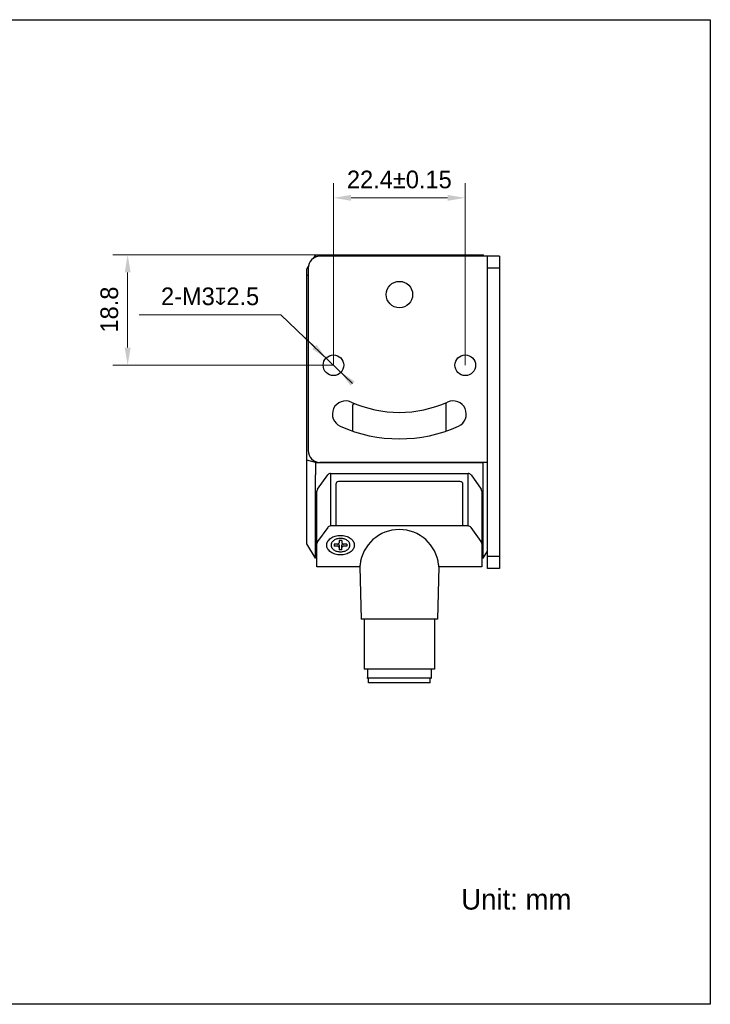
# Model space of a CAD drawing. Header units: millimetres. Extents: x 128 to 439, y 140 to 307.
# Tile 3 of 3: x 321 to 439, y 140 to 307. Entities that reach past the tile are written whole.
import ezdxf

# ---------------------------------------------------------------- set-up
doc = ezdxf.new("R2010")
doc.units = ezdxf.units.MM
doc.header["$LTSCALE"] = 23.1
doc.header["$PDMODE"] = 3
doc.header["$PDSIZE"] = 8
doc.layers.get('0').update_dxf_attribs({"linetype": 'CONTINUOUS'})
doc.layers.get('Defpoints').update_dxf_attribs({"linetype": 'CONTINUOUS'})
for name, color, linetype in [('000-ID2000X_DXF_DIMENSION', 7, 'CONTINUOUS'), ('DE-11-107728DXF_CONTINUOUS_LINE', 7, 'CONTINUOUS'), ('DE-13-002784DXF_CONTINUOUS_LINE', 7, 'CONTINUOUS'), ('DE-13-002801DXF_CONTINUOUS_LINE', 7, 'CONTINUOUS'), ('DE-19-012634DXF_CONTINUOUS_LINE', 7, 'CONTINUOUS'), ('DE-1A-000184DXF_CONTINUOUS_LINE', 7, 'CONTINUOUS'), ('TBH32-M2-V2_DXF_CONTINUOUS_LINE', 7, 'CONTINUOUS')]:
    doc.layers.add(name, color=color, linetype=linetype)
doc.styles.add('尺寸值（小）', font='兰亭黑 GBK.TTF', dxfattribs={"height": 3})
doc.dimstyles.new('1直线标注', dxfattribs={"dimtxt": 3, "dimasz": 3, "dimexe": 2.5, "dimexo": 0, "dimtad": 1, "dimdec": 1, "dimdsep": 46, "dimtxsty": '尺寸值（小）', "dimblk": '_FILLED', "dimcen": 0, "dimclrd": 8, "dimclre": 8, "dimclrt": 7, "dimadec": 0, "dimazin": 0, "dimtp": 0.001, "dimtm": 0.001, "dimtfac": 1, "dimtdec": 1, "dimtmove": 0, "dimatfit": 0, "dimldrblk": '_FILLED', "dimfxl": 1, "dimtolj": 1, "dimlwd": 15, "dimlwe": 15, "dimarcsym": 0})
doc.dimstyles.new('2大圆直径标注', dxfattribs={"dimtxt": 3, "dimasz": 3, "dimexe": 2.5, "dimexo": 0, "dimtad": 1, "dimtoh": 1, "dimdec": 3, "dimlfac": 1.25, "dimdsep": 46, "dimtxsty": '尺寸值（小）', "dimblk": '_FILLED', "dimcen": 0, "dimclrd": 8, "dimclre": 8, "dimclrt": 7, "dimadec": 0, "dimazin": 0, "dimtp": 0.001, "dimtm": 0.001, "dimtfac": 1, "dimtdec": 3, "dimtmove": 0, "dimatfit": 2, "dimldrblk": '_FILLED', "dimfxl": 1, "dimtolj": 1, "dimlwd": 15, "dimlwe": 15, "dimarcsym": 0})

# ---------------------------------------------------------------- blocks, each defined once
blk = doc.blocks.new('_FILLED')
at = {"color": 0, "linetype": 'ByBlock'}
blk.add_solid([(0, 0), (-1, 0.167), (-1, -0.167)], dxfattribs=at)
blk = doc.blocks.new('*D78')
at = {"layer": '000-ID2000X_DXF_DIMENSION', "color": 8, "lineweight": 15}
for p, q in [((374.6, 248.22), (374.6, 279.14)), ((397, 248.22), (397, 279.14)), ((377.6, 276.64), (394, 276.64))]:
    blk.add_line(p, q, dxfattribs=at)
at = {"layer": 'Defpoints', "color": 0}
for p in [(397, 276.64), (374.6, 248.22), (397, 248.22)]:
    blk.add_point(p, dxfattribs=at)
at = {"layer": '000-ID2000X_DXF_DIMENSION', "color": 8, "linetype": 'ByBlock', "lineweight": 15, "xscale": 3, "yscale": 3, "zscale": 3, "rotation": 180}
blk.add_blockref('_FILLED', (374.6, 276.64), dxfattribs=at)
at = {"layer": '000-ID2000X_DXF_DIMENSION', "color": 8, "linetype": 'ByBlock', "lineweight": 15, "xscale": 3, "yscale": 3, "zscale": 3}
blk.add_blockref('_FILLED', (397, 276.64), dxfattribs=at)
at = {"layer": '000-ID2000X_DXF_DIMENSION', "color": 7, "insert": (385.8, 281.27), "char_height": 3, "attachment_point": 2, "line_spacing_factor": 0.9, "style": '尺寸值（小）'}
blk.add_mtext('\\A1;22.4±0.15{}{{\\H0.7x;}{}}', dxfattribs=at)
blk = doc.blocks.new('*D62')
at = {"layer": '000-ID2000X_DXF_DIMENSION', "color": 8, "lineweight": 15}
for p, q in [((341.56, 256.8), (365.65, 256.8)), ((377.85, 245.1), (365.65, 256.8)), ((371.36, 251.33), (369.19, 253.41)), ((373.52, 249.25), (375.69, 247.18))]:
    blk.add_line(p, q, dxfattribs=at)
at = {"layer": 'Defpoints', "color": 0}
for p in [(373.52, 249.25), (375.69, 247.18)]:
    blk.add_point(p, dxfattribs=at)
at = {"layer": '000-ID2000X_DXF_DIMENSION', "color": 8, "linetype": 'ByBlock', "lineweight": 15, "xscale": 3, "yscale": 3, "zscale": 3}
for p, rotation in [((373.52, 249.25), 316.2142296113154), ((375.69, 247.18), 136.2142296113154)]:
    blk.add_blockref('_FILLED', p, dxfattribs=dict(at, rotation=rotation))
at = {"layer": '000-ID2000X_DXF_DIMENSION', "color": 7, "insert": (361.98, 261.42), "char_height": 3, "attachment_point": 3, "line_spacing_factor": 0.9, "style": '尺寸值（小）'}
blk.add_mtext('\\A1;2-M{\\A1;3\\Fgdt|c134;x\\fFZLanTingHei-R-GBK|b0|i0|c134|p2;2.5}', dxfattribs=at)
blk = doc.blocks.new('*D63')
at = {"layer": '000-ID2000X_DXF_DIMENSION', "color": 8, "lineweight": 15}
for p, q in [((371.55, 266.97), (337.13, 266.97)), ((339.63, 251.22), (339.63, 263.97)), ((374.6, 248.22), (337.13, 248.22))]:
    blk.add_line(p, q, dxfattribs=at)
at = {"layer": 'Defpoints', "color": 0}
for p in [(339.63, 266.97), (371.55, 266.97), (374.6, 248.22)]:
    blk.add_point(p, dxfattribs=at)
at = {"layer": '000-ID2000X_DXF_DIMENSION', "color": 8, "linetype": 'ByBlock', "lineweight": 15, "xscale": 3, "yscale": 3, "zscale": 3}
for p, rotation in [((339.63, 266.97), 90), ((339.63, 248.22), 270)]:
    blk.add_blockref('_FILLED', p, dxfattribs=dict(at, rotation=rotation))
at = {"layer": '000-ID2000X_DXF_DIMENSION', "color": 7, "insert": (335, 257.67), "char_height": 3, "attachment_point": 2, "rotation": 90, "line_spacing_factor": 0.9, "style": '尺寸值（小）'}
blk.add_mtext('\\A1;18.8', dxfattribs=at)

msp = doc.modelspace()

# ---------------------------------------------------------------- linework, layer by layer
msp.add_lwpolyline([(128.22502, 306.89945), (438.65105, 306.89945), (438.65105, 139.68438), (128.22502, 139.68438)], close=True)
at = {"layer": 'DE-11-107728DXF_CONTINUOUS_LINE'}
for p, q in [((400.80489, 266.71545), (372.30489, 266.71545)), ((400.80489, 213.71545), (400.80489, 266.71545)), ((402.80489, 266.71545), (400.80489, 266.71545)), ((402.80489, 266.71545), (402.80489, 213.71545)), ((370.30489, 264.71545), (370.30489, 233.71545)), ((402.80489, 264.71545), (400.80489, 264.71545)), ((400.80489, 231.71545), (372.30489, 231.71545)), ((402.80489, 215.71545), (400.80489, 215.71545)), ((402.80489, 213.71545), (400.80489, 213.71545))]:
    msp.add_line(p, q, dxfattribs=at)
for centre, radius in [((385.80489, 260.21545), 2.25), ((374.60489, 248.21545), 1.75), ((397.00489, 248.21545), 1.75)]:
    msp.add_circle(centre, radius, dxfattribs=at)
for centre, radius, start, end in [((372.30489, 264.71545), 2, 90, 180), ((376.68548, 239.92016), 2.25, 65.8038758, 245.8038758), ((385.80489, 260.21545), 20, 245.8038758, 294.1961242), ((394.92431, 239.92016), 2.25, 294.1961242, 114.1961242), ((385.80489, 260.21545), 24.5, 245.8038758, 294.1961242), ((372.30489, 233.71545), 2, 180, 270)]:
    msp.add_arc(centre, radius, start, end, dxfattribs=at)
at = {"layer": 'DE-13-002784DXF_CONTINUOUS_LINE'}
for p, q in [((371.91475, 227.18426), (373.62352, 229.57654)), ((374.11176, 229.8278), (374.11176, 220.91825)), ((374.11176, 229.8278), (397.49422, 229.8278)), ((397.49422, 220.91825), (397.49422, 229.8278)), ((397.98246, 229.57654), (399.69123, 227.18426)), ((371.80299, 213.96619), (371.80299, 226.83552)), ((399.80299, 226.83552), (399.80299, 213.96619)), ((397.49422, 220.91825), (374.11176, 220.91825)), ((373.62352, 220.667), (371.91475, 218.27472)), ((399.69123, 218.27472), (397.98246, 220.667)), ((379.07096, 213.96618), (371.80299, 213.96618)), ((379.07075, 213.96689), (379.30299, 205.0978)), ((392.53524, 213.96689), (392.30299, 205.0978)), ((399.80299, 213.96618), (392.53503, 213.96618)), ((392.30299, 205.0978), (379.30299, 205.0978)), ((379.80299, 205.0978), (379.80299, 196.5978)), ((391.80299, 205.0978), (391.80299, 196.5978)), ((391.80299, 196.5978), (379.80299, 196.5978)), ((380.40299, 196.5978), (380.40299, 195.0978)), ((391.20299, 196.5978), (391.20299, 195.0978)), ((391.30299, 195.0978), (380.30299, 195.0978))]:
    msp.add_line(p, q, dxfattribs=at)
for centre, major_axis, ratio, start_param, end_param in [((374.11176, 229.2278), (0.6, 0), 1, 1.570796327, 2.521343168), ((397.49422, 229.2278), (0, 0.6), 1, -0.950546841, 0), ((372.40299, 226.83552), (0.6, 0), 1, 2.521343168, 3.141592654), ((399.20299, 226.83552), (0.6, 0), 1, 0, 0.620249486), ((374.11176, 220.31825), (0.6, 0), 1, 1.570796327, 2.521343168), ((397.49422, 220.31825), (0.6, 0), 1, 0.620249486, 1.570796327), ((385.80299, 213.59429), (0, 6.72249), 0.99965709, -1.462983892, 1.462983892), ((372.40299, 217.92597), (0.6, 0), 1, 2.521343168, 3.141592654), ((399.20299, 217.92597), (0.6, 0), 1, 0, 0.620249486)]:
    msp.add_ellipse(centre, major_axis=major_axis, ratio=ratio, start_param=start_param, end_param=end_param, dxfattribs=at)
for points, knots in [([(373.45299, 217.66551), (373.45299, 217.71993), (373.46064, 217.82945), (373.49483, 217.99167), (373.55141, 218.15064), (373.65736, 218.35915), (373.84548, 218.60421), (374.1414, 218.85557), (374.49939, 219.06084), (374.90595, 219.21283), (375.34595, 219.30626), (375.80299, 219.33779), (376.26004, 219.30626), (376.70004, 219.21283), (377.10659, 219.06084), (377.46459, 218.85557), (377.76051, 218.60421), (377.94863, 218.35915), (378.05458, 218.15064), (378.11116, 217.99167), (378.14535, 217.82945), (378.15299, 217.71993), (378.15299, 217.66551)], [0, 0, 0, 0, 0.02574878, 0.051742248, 0.078208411, 0.105346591, 0.16214242, 0.222982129, 0.287915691, 0.356414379, 0.42752104, 0.5, 0.57247896, 0.643585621, 0.71208431, 0.777017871, 0.83785758, 0.894653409, 0.921791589, 0.948257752, 0.97425122, 1, 1, 1, 1]), ([(378.15299, 217.66551), (378.15299, 217.61109), (378.14535, 217.50158), (378.11116, 217.33936), (378.05458, 217.18039), (377.94863, 216.97187), (377.76051, 216.72681), (377.46459, 216.47545), (377.10659, 216.27018), (376.70004, 216.11819), (376.26004, 216.02476), (375.80299, 215.99324), (375.34595, 216.02476), (374.90595, 216.11819), (374.49939, 216.27018), (374.1414, 216.47545), (373.84548, 216.72681), (373.65736, 216.97187), (373.55141, 217.18039), (373.49483, 217.33936), (373.46064, 217.50158), (373.45299, 217.61109), (373.45299, 217.66551)], [0, 0, 0, 0, 0.02574878, 0.051742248, 0.078208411, 0.105346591, 0.16214242, 0.222982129, 0.287915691, 0.356414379, 0.42752104, 0.5, 0.57247896, 0.643585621, 0.71208431, 0.777017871, 0.83785758, 0.894653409, 0.921791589, 0.948257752, 0.97425122, 1, 1, 1, 1]), ([(379.12183, 214.31765), (379.11898, 214.2913), (379.11327, 214.24158), (379.10436, 214.17172), (379.09706, 214.11938), (379.09158, 214.08244), (379.08791, 214.05857), (379.08452, 214.03737), (379.08145, 214.01889), (379.07874, 214.00316), (379.0764, 213.99024), (379.07468, 213.98124), (379.0735, 213.97547), (379.07279, 213.9722), (379.07219, 213.9697), (379.07171, 213.9678), (379.07134, 213.96685), (379.07111, 213.96618), (379.07096, 213.96618)], [0, 0, 0, 0, 0.223746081, 0.422591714, 0.59454832, 0.669903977, 0.737905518, 0.798379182, 0.851160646, 0.896109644, 0.93310375, 0.962038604, 0.973460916, 0.982842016, 0.990175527, 0.99546209, 0.998712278, 1, 1, 1, 1]), ([(392.53503, 213.96618), (392.53488, 213.96618), (392.53465, 213.96685), (392.53428, 213.9678), (392.5338, 213.9697), (392.5332, 213.9722), (392.53249, 213.97547), (392.5313, 213.98124), (392.52958, 213.99024), (392.52725, 214.00316), (392.52453, 214.01889), (392.52147, 214.03737), (392.51808, 214.05857), (392.51441, 214.08244), (392.50892, 214.11938), (392.50163, 214.17172), (392.49272, 214.24158), (392.48701, 214.2913), (392.48416, 214.31765)], [0, 0, 0, 0, 0.001287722, 0.00453791, 0.009824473, 0.017157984, 0.026539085, 0.037961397, 0.066896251, 0.103890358, 0.148839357, 0.201620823, 0.262094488, 0.330096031, 0.405451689, 0.577408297, 0.776253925, 1, 1, 1, 1])]:
    msp.add_open_spline(points, degree=3, knots=knots, dxfattribs=at)
at = {"layer": 'DE-13-002801DXF_CONTINUOUS_LINE'}
for p, q in [((371.55489, 266.96545), (371.18358, 266.37135)), ((371.55489, 266.96545), (371.55489, 266.56928)), ((371.55489, 266.96545), (400.05489, 266.96545)), ((400.05489, 266.96545), (400.05489, 266.71545)), ((400.21114, 266.71545), (400.05489, 266.96545)), ((370.32518, 264.99791), (370.05489, 264.56545)), ((370.05489, 217.86545), (370.05489, 264.56545)), ((370.30489, 263.46545), (370.05489, 263.46545)), ((377.85489, 241.38261), (377.85489, 237.04205)), ((377.91347, 241.52403), (378.13487, 241.74543)), ((393.75489, 237.04205), (393.75489, 241.86401)), ((371.55489, 231.70809), (370.05489, 232.07233)), ((371.55489, 231.86162), (371.55489, 231.70809)), ((371.55489, 231.70809), (400.05489, 231.70809)), ((400.05489, 231.70809), (400.0852, 231.71545)), ((371.55489, 215.46545), (371.55489, 229.58677)), ((400.05489, 215.46545), (400.05489, 229.58677)), ((371.55489, 215.46545), (370.05489, 217.86545)), ((400.05489, 215.46545), (400.80489, 216.66545)), ((400.64864, 216.41545), (400.80489, 216.41545)), ((371.80299, 215.46545), (371.55489, 215.46545)), ((400.05489, 215.46545), (399.80299, 215.46545))]:
    msp.add_line(p, q, dxfattribs=at)
for points in [[(371.55489, 216.34413), (371.55434, 215.77473), (371.5543, 215.69381), (371.55434, 215.62474), (371.55445, 215.5678), (371.55466, 215.49118)], [(400.05544, 215.77485), (400.05512, 216.08542), (400.05489, 216.34413)], [(400.05544, 215.62466), (400.05548, 215.69382), (400.05544, 215.77485)], [(371.55466, 215.49118), (371.55477, 215.47189), (371.55489, 215.46545)], [(400.05489, 215.46545), (400.05501, 215.47187), (400.05512, 215.49111), (400.05522, 215.52308), (400.05544, 215.62466)]]:
    msp.add_lwpolyline(points, dxfattribs=at)
msp.add_arc((378.05489, 241.38261), 0.2, 135, 180, dxfattribs=at)
for points, knots in [([(371.55489, 231.70809), (371.55489, 231.32541), (371.5537, 230.6183), (371.55489, 229.91119), (371.55489, 229.58677)], [0, 0, 0, 0, 0.541196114, 1, 1, 1, 1]), ([(400.05489, 229.58677), (400.05489, 229.91119), (400.05608, 230.6183), (400.05489, 231.32541), (400.05489, 231.70809)], [0, 0, 0, 0, 0.458803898, 1, 1, 1, 1])]:
    msp.add_open_spline(points, degree=3, knots=knots, dxfattribs=at)
at = {"layer": 'DE-19-012634DXF_CONTINUOUS_LINE'}
for p, q in [((380.55299, 194.2978), (380.55299, 195.0978)), ((391.05299, 194.2978), (380.55299, 194.2978)), ((391.05299, 194.2978), (391.05299, 195.0978))]:
    msp.add_line(p, q, dxfattribs=at)
at = {"layer": 'DE-1A-000184DXF_CONTINUOUS_LINE'}
for p, q in [((375.00176, 227.99496), (375.00176, 220.91825)), ((396.15176, 228.44496), (375.45176, 228.44496)), ((396.60176, 220.91825), (396.60176, 227.99496))]:
    msp.add_line(p, q, dxfattribs=at)
for centre, start, end in [((375.45176, 227.99496), 90, 180), ((396.15176, 227.99496), 0, 90)]:
    msp.add_arc(centre, 0.45, start, end, dxfattribs=at)
at = {"layer": 'TBH32-M2-V2_DXF_CONTINUOUS_LINE'}
for p, q in [((374.70299, 217.84229), (374.70299, 217.48873)), ((375.25299, 217.84229), (374.70299, 217.84229)), ((375.25299, 217.48873), (374.70299, 217.48873)), ((375.55299, 218.44333), (375.55299, 218.05442)), ((376.05299, 218.44333), (375.55299, 218.44333)), ((375.55299, 217.66551), (375.55299, 216.88769)), ((376.05299, 218.44333), (376.05299, 218.05442)), ((376.05299, 216.88769), (376.05299, 217.66551)), ((376.90299, 217.84229), (376.35299, 217.84229)), ((376.90299, 217.48873), (376.35299, 217.48873)), ((376.90299, 217.84229), (376.90299, 217.48873)), ((376.05299, 216.88769), (375.55299, 216.88769))]:
    msp.add_line(p, q, dxfattribs=at)
for centre, start_param, end_param in [((375.25299, 217.66551), -1.570796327, -0.913004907), ((376.35299, 217.66551), 0.913004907, 1.570796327)]:
    msp.add_ellipse(centre, major_axis=(0, 0.42426), ratio=0.707106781, start_param=start_param, end_param=end_param, dxfattribs=at)
for points, knots in [([(377.40299, 217.66551), (377.40299, 217.70256), (377.39778, 217.77712), (377.37451, 217.88757), (377.33599, 217.99581), (377.26385, 218.13777), (377.13577, 218.30463), (376.93429, 218.47576), (376.69055, 218.61552), (376.41374, 218.719), (376.11417, 218.78262), (375.80299, 218.80408), (375.49181, 218.78262), (375.19224, 218.719), (374.91544, 218.61552), (374.6717, 218.47576), (374.47022, 218.30463), (374.34214, 218.13778), (374.27, 217.99582), (374.23147, 217.88757), (374.20821, 217.77712), (374.20299, 217.70256), (374.20299, 217.66551)], [0, 0, 0, 0, 0.02574217, 0.051743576, 0.078209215, 0.105346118, 0.162142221, 0.222982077, 0.287916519, 0.356415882, 0.427522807, 0.500001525, 0.572479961, 0.64358608, 0.712084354, 0.777017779, 0.83785699, 0.894652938, 0.921789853, 0.948255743, 0.97425762, 1, 1, 1, 1]), ([(374.20299, 217.66551), (374.20299, 217.62847), (374.20821, 217.55391), (374.23147, 217.44345), (374.27, 217.33521), (374.34214, 217.19325), (374.47022, 217.0264), (374.6717, 216.85526), (374.91544, 216.7155), (375.19225, 216.61202), (375.49182, 216.54841), (375.803, 216.52694), (376.11418, 216.54841), (376.41375, 216.61202), (376.69055, 216.7155), (376.93429, 216.85526), (377.13577, 217.0264), (377.26384, 217.19325), (377.33598, 217.33521), (377.37451, 217.44345), (377.39778, 217.5539), (377.40299, 217.62847), (377.40299, 217.66551)], [0, 0, 0, 0, 0.02574217, 0.051743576, 0.078209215, 0.105346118, 0.162142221, 0.222982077, 0.287916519, 0.356415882, 0.427522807, 0.500001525, 0.572479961, 0.64358608, 0.712084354, 0.777017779, 0.83785699, 0.894652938, 0.921789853, 0.948255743, 0.97425762, 1, 1, 1, 1]), ([(375.25299, 217.84229), (375.29164, 217.84229), (375.36655, 217.85235), (375.45103, 217.89055), (375.50289, 217.93459), (375.53127, 217.97153), (375.54895, 218.01199), (375.55299, 218.04049), (375.55299, 218.05442)], [0, 0, 0, 0, 0.287057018, 0.553568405, 0.675502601, 0.789325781, 0.8965531, 1, 1, 1, 1]), ([(375.55299, 217.2766), (375.55299, 217.29053), (375.54895, 217.31904), (375.53127, 217.35949), (375.50289, 217.39643), (375.45103, 217.44047), (375.36655, 217.47867), (375.29164, 217.48873), (375.25299, 217.48873)], [0, 0, 0, 0, 0.1034469, 0.210674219, 0.324497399, 0.446431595, 0.712942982, 1, 1, 1, 1]), ([(376.05299, 218.05442), (376.05299, 218.04049), (376.05704, 218.01199), (376.07472, 217.97153), (376.1031, 217.93459), (376.15495, 217.89055), (376.23944, 217.85235), (376.31435, 217.84229), (376.35299, 217.84229)], [0, 0, 0, 0, 0.1034469, 0.210674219, 0.324497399, 0.446431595, 0.712942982, 1, 1, 1, 1]), ([(376.35299, 217.48873), (376.31435, 217.48873), (376.23944, 217.47867), (376.15495, 217.44047), (376.1031, 217.39643), (376.07472, 217.35949), (376.05704, 217.31904), (376.05299, 217.29053), (376.05299, 217.2766)], [0, 0, 0, 0, 0.287057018, 0.553568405, 0.675502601, 0.789325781, 0.8965531, 1, 1, 1, 1])]:
    msp.add_open_spline(points, degree=3, knots=knots, dxfattribs=at)

# ---------------------------------------------------------------- texts
at = {"insert": (396.3204, 159.2714), "char_height": 3.5, "width": 34.6610526, "attachment_point": 1, "style": '尺寸值（小）'}
msp.add_mtext('Unit: mm', dxfattribs=at)

# ---------------------------------------------------------------- dimensions: what is measured, and where the dimension line sits
at = {"layer": '000-ID2000X_DXF_DIMENSION'}
dim = msp.add_linear_dim(base=(397.00489, 276.64365), p1=(374.60489, 248.21545), p2=(397.00489, 248.21545), text='<>±0.15{}{{\\H0.7x;}{}}', dimstyle='1直线标注', override={"dimdec": 4}, dxfattribs=at)
dim.commit()
dim.dimension.update_dxf_attribs({"geometry": '*D78', "text_midpoint": (385.80489, 279.26865)})
dim = msp.add_linear_dim(base=(339.6279785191, 266.9654499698), p1=(374.6048912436, 248.2154499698), p2=(371.5548912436, 266.9654499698), angle=90, dimstyle='1直线标注', dxfattribs=at)
dim.commit()
dim.dimension.update_dxf_attribs({"geometry": '*D63', "text_midpoint": (339.6279785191, 257.6666223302), "dimtype": 160})
dim = msp.add_diameter_dim_2p(p1=(373.52199, 249.2534), p2=(375.68779, 247.1775), text='2-M{\\A1;3\\Fgdt|c134;x\\fFZLanTingHei-R-GBK|b0|i0|c134|p2;2.5}', dimstyle='2大圆直径标注', override={"dimpost": '<>', "dimtxsty": '尺寸值（小）'}, dxfattribs=at)
dim.commit()
dim.dimension.update_dxf_attribs({"geometry": '*D62', "text_midpoint": (351.76882, 256.79539), "dimtype": 163})

doc.saveas('drawing.dxf')
